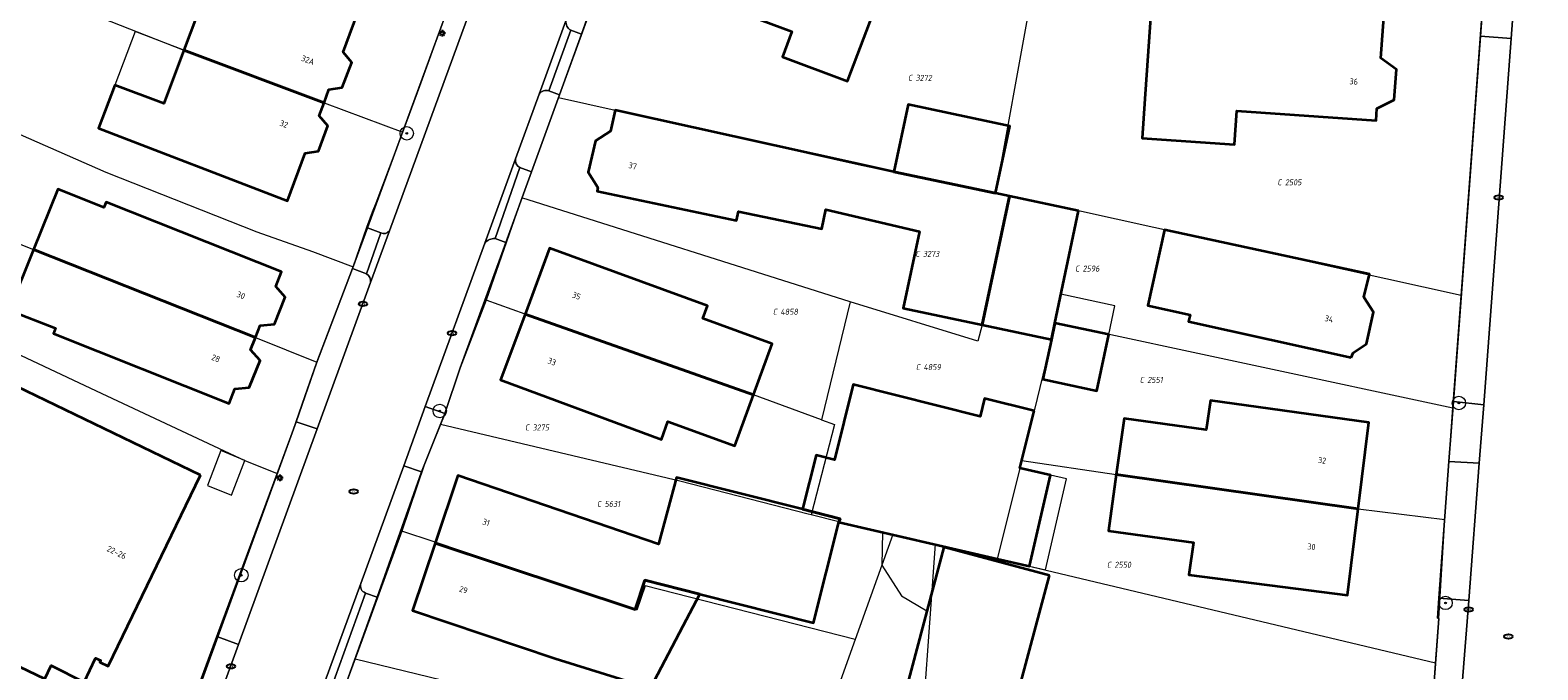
# Model space of a CAD drawing. Header units: metres. Extents: x 183765 to 187731, y 443805 to 446163.
# Tile 73 of 120: x 186518 to 186608, y 444553 to 444591. Entities that reach past the tile are written whole.
import ezdxf
from ezdxf.enums import TextEntityAlignment as Align

# ---------------------------------------------------------------- set-up
doc = ezdxf.new("R2010")
doc.units = ezdxf.units.M
doc.layers.get('0').update_dxf_attribs({"lineweight": 25})
for name, color, linetype, lineweight in [('B-WE-GR-BOOM-S', 253, 'Continuous', 25), ('B-WE-IE-MEUBILAIR-S', 7, 'Continuous', 25), ('B-WE-OG-BEBOUWING-GV', 7, 'Continuous', 35), ('B-WE-OG-BEBOUWING-T18', 10, 'Continuous', 18), ('B-WE-OG-BEBOUWING_LUIFEL-GV', 7, 'Continuous', 18), ('B-WE-OG-BEBOUWING_OVERBOUWING-GV', 7, 'Continuous', 18), ('B-WE-OG-BEBOUWING_SCHUUR-GV', 7, 'Continuous', 18), ('B-WE-OG-TERREIN_ERF-GV', 7, 'Continuous', 18), ('B-WE-VH-GESLOTENVERHARDING_ASFALT-GV', 10, 'Continuous', 18), ('B-WE-VH-OPENVERHARDING_BETONSTRAATSTEEN-GV', 90, 'Continuous', 18), ('B-WE-VH-OPENVERHARDING_STRAATBAKSTEEN-GV', 90, 'Continuous', 18), ('B-WE-VH-OPENVERHARDING_TEGEL-GV', 90, 'Continuous', 18)]:
    doc.layers.add(name, color=color, linetype=linetype, lineweight=lineweight)
doc.layers.add('B-WE-KG-GRENS_PERCEEL-G', color=7, linetype='Continuous', lineweight=13, true_color=0xa55252)
doc.layers.add('B-WE-KG-GRENS_PERCEEL-S', color=7, linetype='Continuous', lineweight=25, true_color=0xa55252)
doc.styles.add('NLCS-ISO', font='NLCS-ISO.ttf')
doc.styles.add('NLCS-ISO-M200-T18', font='NLCS-ISO.ttf', dxfattribs={"height": 0.36})

# ---------------------------------------------------------------- blocks, each defined once
blk = doc.blocks.new('SIE-MEUBILAIR_PAAL_LICHTMAST-SO')
for points in [[(-0.62, 0), (-1, 0)], [(-0.71, 0.71), (-0.44, 0.44)], [(0, 1), (0, 0.62)], [(0.44, 0.44), (0.71, 0.71)], [(1, 0), (0.62, 0)], [(-0.71, -0.71), (-0.44, -0.44)], [(0, -0.62), (0, -1)], [(0.44, -0.44), (0.71, -0.71)]]:
    blk.add_lwpolyline(points)
blk.add_circle((0, 0), 0.5)
blk = doc.blocks.new('SIE-MEUBILAIR_PUT_KOLK-SO')
blk.add_ellipse((0, 0), major_axis=(1.25, 0), ratio=0.54)
at = {"style": 'NLCS-ISO'}
blk.add_text('klk', height=0.75, dxfattribs=at).set_placement((0.03, 0), align=Align.MIDDLE_CENTER)
blk = doc.blocks.new('SIE-MEUBILAIR_PUT_RIOOLPUT-SO')
blk.add_ellipse((0, 0), major_axis=(1.25, 0), ratio=0.54)
at = {"style": 'NLCS-ISO'}
blk.add_text('ri', height=0.75, dxfattribs=at).set_placement((-0.04, 0.07), align=Align.MIDDLE_CENTER)
blk = doc.blocks.new('SGR-BOOM_GBKN-SO')
at = {"linetype": 'ByBlock', "lineweight": 18}
h = blk.add_hatch(color=0, dxfattribs=at)
h.dxf.hatch_style = 1
edge = h.paths.add_edge_path()
edge.add_arc((0, 0), 0.25, 0, 360)
at = {"color": 0, "linetype": 'ByBlock', "lineweight": 18}
for radius in [2, 0.25]:
    blk.add_circle((0, 0), radius, dxfattribs=at)
at = {"color": 0, "linetype": 'ByBlock', "lineweight": 18, "style": 'NLCS-ISO'}
blk.add_attdef('SOORT', (2.5, 0), '', height=1.5, dxfattribs=at)
blk = doc.blocks.new('SKG-PERCEELNUMMER-SO')
at = {"style": 'NLCS-ISO', "oblique": 10, "flags": 1}
for tag, p in [('GEMEENTECODE', (0, 2.55)), ('PERCEELGROOTTE', (0, -2.45))]:
    blk.add_attdef(tag, text='', height=1.8, dxfattribs=at).set_placement(p, align=Align.MIDDLE_CENTER)
at = {"style": 'NLCS-ISO', "oblique": 10}
blk.add_attdef('SECTIE', text='', height=1.8, dxfattribs=at).set_placement((-0.5, 0), align=Align.MIDDLE_RIGHT)
blk.add_attdef('PERCEELNUMMER', text='', height=1.8, dxfattribs=at).set_placement((0.5, 0), align=Align.MIDDLE_LEFT)

msp = doc.modelspace()

# ---------------------------------------------------------------- linework, layer by layer
at = {"layer": 'B-WE-KG-GRENS_PERCEEL-G', "flags": 128}
for points in [[(186555.242, 444603.895), (186554.692, 444602.525), (186552.054, 444594.917), (186549.1, 444586.818)], [(186578.562, 444598.742), (186578.489, 444598.443), (186577.245, 444592.178), (186575.241, 444581.111)], [(186509.998, 444596.381), (186515.155, 444594.203), (186526.691, 444589.66), (186535.08, 444586.516), (186539.788, 444584.752)], [(186539.788, 444584.752), (186539.849, 444584.916), (186540.802, 444587.506), (186542.56, 444592.336)], [(186603.087, 444575.004), (186604.34, 444591.954)], [(186507.058, 444588.528), (186507.27, 444588.438), (186513.25, 444586.213), (186522.022, 444582.372), (186531.068, 444578.803), (186534.386, 444577.633)], [(186549.1, 444586.818), (186546.915, 444580.827)], [(186549.1, 444586.818), (186552.479, 444586.063), (186567.197, 444582.783), (186571.349, 444581.937), (186575.241, 444581.111)], [(186536.817, 444576.713), (186537.63, 444579.075), (186537.98, 444579.995), (186538.189, 444580.544), (186539.788, 444584.752)], [(186505.086, 444582.854), (186512.128, 444579.968), (186515.106, 444578.772), (186517.71, 444577.742), (186530.97, 444572.48), (186534.655, 444571.018)], [(186546.915, 444580.827), (186544.78, 444574.71)], [(186566.532, 444574.625), (186546.915, 444580.827)], [(186576.065, 444580.937), (186574.435, 444573.251)], [(186575.241, 444581.111), (186576.065, 444580.937)], [(186603.087, 444575.004), (186580.202, 444580.059), (186576.065, 444580.937)], [(186503.227, 444577.848), (186511.704, 444573.89), (186521.441, 444569.301), (186530.373, 444565.112)], [(186534.386, 444577.633), (186536.817, 444576.713)], [(186534.655, 444571.018), (186536.817, 444576.713)], [(186544.78, 444574.71), (186543.214, 444570.681), (186542.23, 444567.739), (186542.051, 444567.3)], [(186564.831, 444567.579), (186560.76, 444569.064), (186547.097, 444573.886), (186544.78, 444574.71)], [(186566.532, 444574.625), (186564.831, 444567.579)], [(186574.435, 444573.251), (186574.177, 444572.271), (186566.532, 444574.625)], [(186602.59, 444568.285), (186603.087, 444575.004)], [(186578.572, 444572.373), (186578.785, 444573.378), (186602.59, 444568.285)], [(186574.435, 444573.251), (186578.572, 444572.373)], [(186578.572, 444572.373), (186577.538, 444568.108), (186576.798, 444565.147)], [(186532.277, 444564.368), (186533.233, 444566.949), (186533.934, 444568.966), (186534.655, 444571.018)], [(186602.097, 444561.626), (186602.59, 444568.285)], [(186542.051, 444567.3), (186541.077, 444564.916), (186539.739, 444560.927)], [(186564.199, 444561.9), (186564.022, 444561.936), (186556.361, 444563.9), (186542.051, 444567.3)], [(186564.831, 444567.579), (186565.612, 444567.288), (186564.199, 444561.9)], [(186576.798, 444565.147), (186575.331, 444559.276)], [(186576.798, 444565.147), (186582.458, 444564.296), (186596.927, 444562.26), (186602.097, 444561.626)], [(186524.801, 444543.995), (186527.06, 444550.257), (186528.727, 444554.803), (186532.277, 444564.368)], [(186530.373, 444565.112), (186532.236, 444564.387), (186532.277, 444564.368)], [(186569.085, 444560.72), (186565.873, 444561.473), (186564.199, 444561.9)], [(186601.741, 444555.71), (186602.097, 444561.626)], [(186539.739, 444560.927), (186537.053, 444553.609), (186536.938, 444553.297)], [(186566.843, 444554.448), (186554.285, 444557.652), (186553.793, 444556.192), (186541.668, 444560.276), (186539.739, 444560.927)], [(186569.085, 444560.72), (186566.843, 444554.448)], [(186571.623, 444560.133), (186569.085, 444560.72)], [(186571.623, 444560.133), (186570.607, 444546.036)], [(186575.331, 444559.276), (186571.623, 444560.133)], [(186601.549, 444553.039), (186575.331, 444559.276)], [(186601.549, 444553.039), (186601.741, 444555.71)], [(186566.843, 444554.448), (186564.072, 444546.694)], [(186536.938, 444553.297), (186533.91, 444545.061)], [(186536.938, 444553.297), (186564.072, 444546.694)], [(186600.908, 444544.12), (186601.549, 444553.039)]]:
    msp.add_lwpolyline(points, dxfattribs=at)
at = {"layer": 'B-WE-OG-BEBOUWING-GV', "flags": 128}
for points in [[(186569.849, 444596.953), (186557.409, 444601.577), (186554.569, 444593.932), (186563.053, 444590.776), (186562.485, 444589.253), (186566.38, 444587.806)], [(186537.286, 444592.375), (186527.662, 444595.987), (186525.967, 444596.623), (186524.963, 444593.948), (186526.657, 444593.312), (186527.893, 444592.848), (186526.691, 444589.66), (186535.079, 444586.516), (186535.372, 444587.297), (186536.171, 444587.434), (186536.732, 444588.919), (186536.22, 444589.541)], [(186598.518, 444592.427), (186589.627, 444593.149), (186589.61, 444592.93), (186584.623, 444593.316), (186584.163, 444586.752), (186583.998, 444584.402), (186589.529, 444584.014), (186589.67, 444586.028), (186597.99, 444585.445), (186598.038, 444586.162), (186599.078, 444586.684), (186599.216, 444588.506), (186598.27, 444589.173)], [(186535.079, 444586.516), (186526.691, 444589.66), (186525.489, 444586.471), (186522.568, 444587.567), (186521.594, 444584.993), (186532.887, 444580.655), (186533.949, 444583.495), (186534.738, 444583.612), (186535.303, 444585.127), (186534.787, 444585.736)], [(186576.065, 444580.936), (186575.241, 444581.111), (186569.155, 444582.395), (186552.479, 444586.063), (186552.204, 444584.819), (186551.307, 444584.23), (186550.883, 444582.363), (186551.444, 444581.443), (186551.403, 444581.233), (186559.747, 444579.487), (186559.86, 444580.025), (186564.849, 444578.98), (186565.093, 444580.144), (186570.689, 444578.827), (186569.719, 444574.251), (186574.435, 444573.251)], [(186569.155, 444582.395), (186575.241, 444581.111), (186576.09, 444585.11), (186570.005, 444586.401)], [(186517.71, 444577.742), (186530.971, 444572.48), (186531.253, 444573.2), (186532.112, 444573.281), (186532.752, 444574.9), (186532.194, 444575.534), (186532.53, 444576.407), (186522.039, 444580.581), (186521.912, 444580.262), (186519.163, 444581.36)], [(186580.202, 444580.059), (186576.065, 444580.936), (186574.435, 444573.251), (186578.572, 444572.373), (186578.78, 444573.354)], [(186596.495, 444571.293), (186596.612, 444571.582), (186597.413, 444572.119), (186597.829, 444574.004), (186597.258, 444574.908), (186597.6, 444576.266), (186585.335, 444578.925), (186584.351, 444574.393), (186586.865, 444573.848), (186586.779, 444573.453)], [(186547.097, 444573.886), (186560.76, 444569.064), (186561.872, 444572.114), (186557.738, 444573.622), (186558.013, 444574.376), (186548.562, 444577.821)], [(186517.71, 444577.742), (186516.257, 444574.123), (186519.026, 444573.037), (186518.904, 444572.731), (186529.404, 444568.543), (186529.753, 444569.424), (186530.6, 444569.507), (186531.249, 444571.122), (186530.688, 444571.759), (186530.971, 444572.48)], [(186547.097, 444573.886), (186545.632, 444569.952), (186555.255, 444566.405), (186555.645, 444567.474), (186559.648, 444566.013), (186560.76, 444569.064)], [(186582.001, 444572.671), (186578.78, 444573.354), (186578.572, 444572.373), (186578.068, 444569.994), (186581.288, 444569.311)], [(186527.691, 444564.268), (186510.913, 444572.352), (186505.384, 444560.905), (186505.191, 444560.506), (186504.399, 444558.866), (186510.144, 444556.092), (186511.117, 444558.165), (186515.311, 444556.156), (186514.299, 444554.046), (186518.372, 444552.094), (186518.765, 444552.894), (186520.732, 444551.902), (186521.419, 444553.325), (186521.724, 444553.185), (186521.676, 444553.086), (186522.16, 444552.848)], [(186577.538, 444568.108), (186574.578, 444568.848), (186574.309, 444567.775), (186566.725, 444569.672), (186565.605, 444565.189), (186564.503, 444565.465), (186563.696, 444562.236), (186565.941, 444561.659), (186565.873, 444561.463), (186575.331, 444559.276), (186577.261, 444558.83), (186578.517, 444564.264), (186576.683, 444564.688)], [(186582.458, 444564.296), (186596.927, 444562.26), (186597.567, 444567.421), (186588.083, 444568.734), (186587.839, 444566.977), (186582.924, 444567.656)], [(186565.873, 444561.463), (186565.941, 444561.659), (186563.696, 444562.236), (186556.15, 444564.13), (186555.08, 444560.15), (186543.08, 444564.24), (186541.72, 444560.21), (186553.675, 444556.232), (186554.26, 444557.99), (186557.547, 444557.159), (186564.35, 444555.44)], [(186596.927, 444562.26), (186582.458, 444564.296), (186581.993, 444560.936), (186587.067, 444560.233), (186586.799, 444558.306), (186596.287, 444557.1)], [(186541.72, 444560.21), (186540.36, 444556.18), (186548.9, 444553.32), (186554.603, 444551.547), (186556.552, 444555.263), (186557.547, 444557.159), (186554.26, 444557.99), (186553.675, 444556.232)], [(186578.458, 444558.27), (186572.152, 444559.959), (186569.921, 444551.632), (186569.479, 444549.981), (186571.842, 444549.348), (186572.284, 444550.999), (186576.228, 444549.943)]]:
    msp.add_lwpolyline(points, close=True, dxfattribs=at)
at = {"layer": 'B-WE-OG-BEBOUWING_LUIFEL-GV', "flags": 128}
for points in [[(186522.568, 444587.567), (186525.489, 444586.471), (186526.691, 444589.66), (186523.777, 444590.763)], [(186577.261, 444558.83), (186578.216, 444558.609), (186579.472, 444564.043), (186578.517, 444564.264)], [(186572.152, 444559.959), (186572.163, 444560.008), (186568.466, 444560.863), (186568.429, 444558.879), (186569.612, 444557.054), (186571.132, 444556.151)]]:
    msp.add_lwpolyline(points, close=True, dxfattribs=at)
at = {"layer": 'B-WE-OG-BEBOUWING_OVERBOUWING-GV', "flags": 128}
msp.add_lwpolyline([(186578.78, 444573.354), (186582.001, 444572.671), (186582.365, 444574.388), (186579.144, 444575.071)], close=True, dxfattribs=at)
at = {"layer": 'B-WE-OG-BEBOUWING_SCHUUR-GV', "flags": 128}
msp.add_lwpolyline([(186528.9, 444565.73), (186528.104, 444563.657), (186529.541, 444563.067), (186530.337, 444565.14)], close=True, dxfattribs=at)
at = {"layer": 'B-WE-OG-TERREIN_ERF-GV', "flags": 128}
for points in [[(186518.645, 444526.932), (186518.858, 444527.514), (186523.312, 444539.733), (186527.099, 444550.123), (186528.732, 444554.601), (186533.411, 444567.46), (186534.634, 444570.962), (186536.779, 444576.61), (186537.681, 444579.048), (186542.503, 444592.178), (186543.31, 444594.386), (186544.826, 444598.533), (186547.001, 444604.123), (186550.37, 444613.154), (186551.156, 444615.26), (186552.362, 444618.493), (186553.602, 444621.818), (186557.02, 444631.167), (186558.381, 444634.89), (186561.779, 444644.186), (186562.911, 444647.282), (186563.979, 444650.125)], [(186554.783, 444602.751), (186550.483, 444590.61), (186549.164, 444586.993), (186547.485, 444582.391), (186545.943, 444578.163), (186543.214, 444570.681), (186542.3, 444567.949), (186540.913, 444564.455), (186538.251, 444556.975), (186536.181, 444551.229), (186534.117, 444545.596), (186533.085, 444542.778), (186531.022, 444537.147)], [(186595.796, 444475.238), (186598.278, 444508.641), (186598.55, 444512.04), (186599.041, 444518.183), (186599.268, 444522.193), (186599.458, 444525.548), (186599.491, 444526.14), (186599.357, 444526.168), (186599.729, 444531.429), (186599.983, 444535.029), (186600.186, 444535.035), (186600.395, 444536.993), (186600.688, 444541.058), (186600.895, 444543.947), (186601.468, 444551.909), (186601.741, 444555.71), (186601.661, 444555.727), (186601.749, 444556.919), (186602.352, 444565.073), (186602.618, 444568.662), (186604.231, 444590.483), (186604.753, 444597.54)]]:
    msp.add_lwpolyline(points, dxfattribs=at)
for points in [[(186569.849, 444596.953), (186566.38, 444587.806), (186562.485, 444589.253), (186563.053, 444590.776), (186554.569, 444593.932), (186557.409, 444601.577)], [(186522.568, 444587.567), (186525.489, 444586.471), (186526.691, 444589.66), (186527.893, 444592.848), (186526.657, 444593.312), (186524.963, 444593.948), (186525.967, 444596.623), (186527.662, 444595.987), (186537.286, 444592.375), (186536.22, 444589.541), (186536.732, 444588.919), (186536.171, 444587.434), (186535.372, 444587.297), (186535.079, 444586.516), (186534.787, 444585.736), (186535.303, 444585.127), (186534.738, 444583.612), (186533.949, 444583.495), (186532.887, 444580.655), (186521.594, 444584.993)], [(186583.998, 444584.402), (186584.163, 444586.752), (186584.623, 444593.316), (186589.61, 444592.93), (186589.627, 444593.149), (186598.518, 444592.427), (186598.27, 444589.173), (186599.216, 444588.506), (186599.078, 444586.684), (186598.038, 444586.162), (186597.99, 444585.445), (186589.67, 444586.028), (186589.529, 444584.014)], [(186576.065, 444580.936), (186580.202, 444580.059), (186578.78, 444573.354), (186582.001, 444572.671), (186581.288, 444569.311), (186578.068, 444569.994), (186578.572, 444572.373), (186574.435, 444573.251), (186569.719, 444574.251), (186570.689, 444578.827), (186565.093, 444580.144), (186564.849, 444578.98), (186559.86, 444580.025), (186559.747, 444579.487), (186551.403, 444581.233), (186551.444, 444581.443), (186550.883, 444582.363), (186551.307, 444584.23), (186552.204, 444584.819), (186552.479, 444586.063), (186569.155, 444582.395), (186570.005, 444586.401), (186576.09, 444585.11), (186575.241, 444581.111)], [(186517.71, 444577.742), (186519.163, 444581.36), (186521.912, 444580.262), (186522.039, 444580.581), (186532.53, 444576.407), (186532.194, 444575.534), (186532.752, 444574.9), (186532.112, 444573.281), (186531.253, 444573.2), (186530.971, 444572.48), (186530.688, 444571.759), (186531.249, 444571.122), (186530.6, 444569.507), (186529.753, 444569.424), (186529.404, 444568.543), (186518.904, 444572.731), (186519.026, 444573.037), (186516.257, 444574.123)], [(186597.6, 444576.266), (186597.258, 444574.908), (186597.829, 444574.004), (186597.413, 444572.119), (186596.612, 444571.582), (186596.495, 444571.293), (186586.779, 444573.453), (186586.865, 444573.848), (186584.351, 444574.393), (186585.335, 444578.925)], [(186560.76, 444569.064), (186559.648, 444566.013), (186555.645, 444567.474), (186555.255, 444566.405), (186545.632, 444569.952), (186547.097, 444573.886), (186548.562, 444577.821), (186558.013, 444574.376), (186557.738, 444573.622), (186561.872, 444572.114)], [(186505.191, 444560.506), (186505.384, 444560.905), (186510.913, 444572.352), (186527.691, 444564.268), (186522.16, 444552.848), (186521.676, 444553.086), (186521.724, 444553.185), (186521.419, 444553.325), (186520.732, 444551.902), (186518.765, 444552.894), (186518.372, 444552.094), (186514.299, 444554.046), (186515.311, 444556.156), (186511.117, 444558.165), (186510.144, 444556.092), (186504.399, 444558.866)], [(186557.547, 444557.159), (186556.552, 444555.263), (186554.603, 444551.547), (186548.9, 444553.32), (186540.36, 444556.18), (186541.72, 444560.21), (186543.08, 444564.24), (186555.08, 444560.15), (186556.15, 444564.13), (186563.696, 444562.236), (186564.503, 444565.465), (186565.605, 444565.189), (186566.725, 444569.672), (186574.309, 444567.775), (186574.578, 444568.848), (186577.538, 444568.108), (186576.683, 444564.688), (186578.517, 444564.264), (186577.261, 444558.83), (186575.331, 444559.276), (186565.873, 444561.463), (186564.35, 444555.44)], [(186582.458, 444564.296), (186582.924, 444567.656), (186587.839, 444566.977), (186588.083, 444568.734), (186597.567, 444567.421), (186596.927, 444562.26), (186596.287, 444557.1), (186586.799, 444558.306), (186587.067, 444560.233), (186581.993, 444560.936)], [(186571.842, 444549.348), (186569.479, 444549.981), (186569.921, 444551.632), (186572.152, 444559.959), (186578.458, 444558.27), (186576.228, 444549.943), (186572.284, 444550.999)]]:
    msp.add_lwpolyline(points, close=True, dxfattribs=at)
at = {"layer": 'B-WE-VH-GESLOTENVERHARDING_ASFALT-GV', "flags": 128}
msp.add_lwpolyline([(186610.9, 444584.389), (186611.845, 444597.313), (186612.788, 444610.198), (186613.491, 444621.319), (186608.395, 444621.594), (186607.953, 444615.657), (186607.333, 444607.337), (186606.593, 444597.404), (186606.067, 444590.347), (186604.437, 444568.465), (186604.166, 444564.981), (186603.529, 444556.787), (186603.14, 444551.788), (186602.522, 444543.83), (186602.297, 444540.942), (186601.976, 444536.815), (186607.317, 444536.416), (186608.413, 444551.098), (186608.741, 444555.489)], close=True, dxfattribs=at)
at = {"layer": 'B-WE-VH-OPENVERHARDING_BETONSTRAATSTEEN-GV', "flags": 128}
for points in [[(186549.541, 444591.417), (186547.938, 444587.023)], [(186548.525, 444587.226), (186549.827, 444590.849)], [(186546.531, 444583.165), (186544.694, 444578.129)], [(186545.304, 444578.396), (186546.795, 444582.643)], [(186538.469, 444578.749), (186537.619, 444576.291)], [(186537.855, 444575.77), (186538.986, 444578.86)], [(186537.277, 444557.792), (186534.916, 444551.318), (186535.477, 444551.487), (186537.548, 444557.225)]]:
    msp.add_lwpolyline(points, dxfattribs=at)
at = {"layer": 'B-WE-VH-OPENVERHARDING_BETONSTRAATSTEEN-GV'}
for points in [[(186549.827, 444590.849, -0.291136), (186549.541, 444591.417)], [(186547.938, 444587.023, -0.341436), (186548.525, 444587.226)], [(186546.795, 444582.643, -0.339027), (186546.531, 444583.165)], [(186538.986, 444578.86, -0.404539), (186538.469, 444578.749)], [(186544.694, 444578.129, -0.255959), (186545.304, 444578.396)], [(186537.619, 444576.291, -0.328965), (186537.855, 444575.77)], [(186537.548, 444557.225, -0.392109), (186537.277, 444557.792)]]:
    msp.add_lwpolyline(points, format="xyb", dxfattribs=at)
at = {"layer": 'B-WE-VH-OPENVERHARDING_STRAATBAKSTEEN-GV', "flags": 128}
msp.add_lwpolyline([(186543.59, 444591.432), (186538.986, 444578.86), (186537.855, 444575.77), (186534.662, 444567.023), (186529.963, 444554.152), (186528.328, 444549.675), (186524.536, 444539.287), (186520.076, 444527.07), (186518.819, 444523.645), (186524.135, 444521.694), (186528.752, 444534.301), (186530.042, 444537.839), (186531.904, 444542.942), (186533.153, 444546.416), (186534.916, 444551.318), (186537.277, 444557.792), (186539.841, 444564.825), (186541.135, 444568.372), (186544.694, 444578.129), (186546.531, 444583.165), (186547.938, 444587.023), (186549.541, 444591.417)], dxfattribs=at)
at = {"layer": 'B-WE-VH-OPENVERHARDING_TEGEL-GV', "flags": 128}
for points in [[(186549.827, 444590.849), (186550.483, 444590.61), (186554.783, 444602.751)], [(186543.311, 444591.883), (186542.503, 444592.178), (186537.681, 444579.048), (186538.469, 444578.749)], [(186538.986, 444578.86), (186543.59, 444591.432)], [(186547.938, 444587.023), (186546.531, 444583.165)], [(186546.795, 444582.643), (186547.485, 444582.391), (186549.164, 444586.993)], [(186549.164, 444586.993), (186548.525, 444587.226)], [(186544.694, 444578.129), (186541.135, 444568.372), (186542.3, 444567.949), (186543.214, 444570.681), (186545.943, 444578.163)], [(186545.943, 444578.163), (186545.304, 444578.396)], [(186537.619, 444576.291), (186536.779, 444576.61), (186534.634, 444570.962), (186533.411, 444567.46), (186534.662, 444567.023), (186537.855, 444575.77)], [(186540.913, 444564.455), (186539.841, 444564.825), (186537.277, 444557.792)], [(186537.548, 444557.225), (186538.251, 444556.975), (186540.913, 444564.455)]]:
    msp.add_lwpolyline(points, dxfattribs=at)
for points in [[(186606.593, 444597.404), (186604.753, 444597.54), (186604.231, 444590.483), (186606.067, 444590.347)], [(186550.483, 444590.61), (186549.827, 444590.849), (186548.525, 444587.226), (186549.164, 444586.993)], [(186606.067, 444590.347), (186604.231, 444590.483), (186602.618, 444568.662), (186604.437, 444568.465)], [(186547.485, 444582.391), (186546.795, 444582.643), (186545.304, 444578.396), (186545.943, 444578.163)], [(186538.469, 444578.749), (186537.681, 444579.048), (186536.779, 444576.61), (186537.619, 444576.291)], [(186542.3, 444567.949), (186541.135, 444568.372), (186539.841, 444564.825), (186540.913, 444564.455)], [(186604.437, 444568.465), (186602.618, 444568.662), (186602.352, 444565.073), (186604.166, 444564.981)], [(186534.662, 444567.023), (186533.411, 444567.46), (186528.732, 444554.601), (186529.963, 444554.152)], [(186604.166, 444564.981), (186602.352, 444565.073), (186601.749, 444556.919), (186603.529, 444556.787)], [(186538.251, 444556.975), (186537.548, 444557.225), (186535.477, 444551.487), (186536.181, 444551.229)], [(186603.529, 444556.787), (186601.749, 444556.919), (186601.661, 444555.727), (186601.741, 444555.71), (186601.468, 444551.909), (186603.14, 444551.788)], [(186529.963, 444554.152), (186528.732, 444554.601), (186527.099, 444550.123), (186528.328, 444549.675)]]:
    msp.add_lwpolyline(points, close=True, dxfattribs=at)
at = {"layer": 'B-WE-VH-OPENVERHARDING_TEGEL-GV'}
for points in [[(186549.541, 444591.417, 0.291136), (186549.827, 444590.849)], [(186548.525, 444587.226, 0.341436), (186547.938, 444587.023)], [(186546.531, 444583.165, 0.339027), (186546.795, 444582.643)], [(186538.469, 444578.749, 0.404539), (186538.986, 444578.86)], [(186545.304, 444578.396, 0.255959), (186544.694, 444578.129)], [(186537.855, 444575.77, 0.328965), (186537.619, 444576.291)], [(186537.277, 444557.792, 0.392109), (186537.548, 444557.225)]]:
    msp.add_lwpolyline(points, format="xyb", dxfattribs=at)

# ---------------------------------------------------------------- block references
at = {"layer": 'B-WE-GR-BOOM-S', "xscale": 0.2, "yscale": 0.2, "zscale": 0.2}
for p in [(186540.028, 444584.686), (186602.941, 444568.576), (186541.994, 444568.099), (186530.131, 444558.287), (186602.146, 444556.631)]:
    msp.add_blockref('SGR-BOOM_GBKN-SO', p, dxfattribs=at)
at = {"layer": 'B-WE-IE-MEUBILAIR-S', "xscale": 0.2, "yscale": 0.2, "zscale": 0.2}
for name, p in [('SIE-MEUBILAIR_PAAL_LICHTMAST-SO', (186542.138, 444590.665)), ('SIE-MEUBILAIR_PUT_KOLK-SO', (186605.323, 444580.854)), ('SIE-MEUBILAIR_PUT_KOLK-SO', (186537.404, 444574.497)), ('SIE-MEUBILAIR_PUT_KOLK-SO', (186542.73, 444572.747)), ('SIE-MEUBILAIR_PAAL_LICHTMAST-SO', (186532.428, 444564.102)), ('SIE-MEUBILAIR_PUT_RIOOLPUT-SO', (186536.851, 444563.289)), ('SIE-MEUBILAIR_PUT_KOLK-SO', (186603.52, 444556.242)), ('SIE-MEUBILAIR_PUT_RIOOLPUT-SO', (186605.905, 444554.628)), ('SIE-MEUBILAIR_PUT_KOLK-SO', (186529.514, 444552.842))]:
    msp.add_blockref(name, p, dxfattribs=at)
at = {"layer": 'B-WE-KG-GRENS_PERCEEL-S', "xscale": 0.2, "yscale": 0.2, "zscale": 0.2}
for p, values in [((186570.355, 444588.001), {'PERCEELNUMMER': '3272', 'SECTIE': 'C'}), ((186592.441, 444581.761), {'PERCEELNUMMER': '2505', 'SECTIE': 'C'}), ((186570.794, 444577.485), {'PERCEELNUMMER': '3273', 'SECTIE': 'C'}), ((186580.344, 444576.606), {'PERCEELNUMMER': '2596', 'SECTIE': 'C'}), ((186562.27, 444574.028), {'PERCEELNUMMER': '4858', 'SECTIE': 'C'}), ((186570.824, 444570.718), {'PERCEELNUMMER': '4859', 'SECTIE': 'C'}), ((186584.21, 444569.956), {'PERCEELNUMMER': '2551', 'SECTIE': 'C'}), ((186547.448, 444567.115), {'PERCEELNUMMER': '3275', 'SECTIE': 'C'}), ((186551.754, 444562.546), {'PERCEELNUMMER': '5631', 'SECTIE': 'C'}), ((186582.248, 444558.913), {'PERCEELNUMMER': '2550', 'SECTIE': 'C'})]:
    msp.add_blockref('SKG-PERCEELNUMMER-SO', p, dxfattribs=at).add_auto_attribs(values)

# ---------------------------------------------------------------- texts
at = {"layer": 'B-WE-OG-BEBOUWING-T18', "style": 'NLCS-ISO-M200-T18'}
for s, rotation, p in [('32A', 339.3, (186534.113, 444589.06)), ('36', 355.6, (186596.654, 444587.784)), ('32', 339.5, (186532.678, 444585.243)), ('37', 347.2, (186553.533, 444582.743)), ('30', 338.5, (186530.107, 444575.01)), ('35', 339.6, (186550.172, 444574.981)), ('34', 347.6, (186595.18, 444573.6)), ('28', 338.1, (186528.605, 444571.247)), ('33', 339.6, (186548.707, 444571.047)), ('32', 353, (186594.766, 444565.148)), ('31', 341.4, (186544.776, 444561.447)), ('22-26', 334.2, (186522.676, 444559.648)), ('30', 353, (186594.126, 444559.988)), ('29', 341.4, (186543.416, 444557.417))]:
    msp.add_text(s, height=0.36, rotation=rotation, dxfattribs=at).set_placement(p, align=Align.MIDDLE)

doc.saveas('drawing.dxf')
